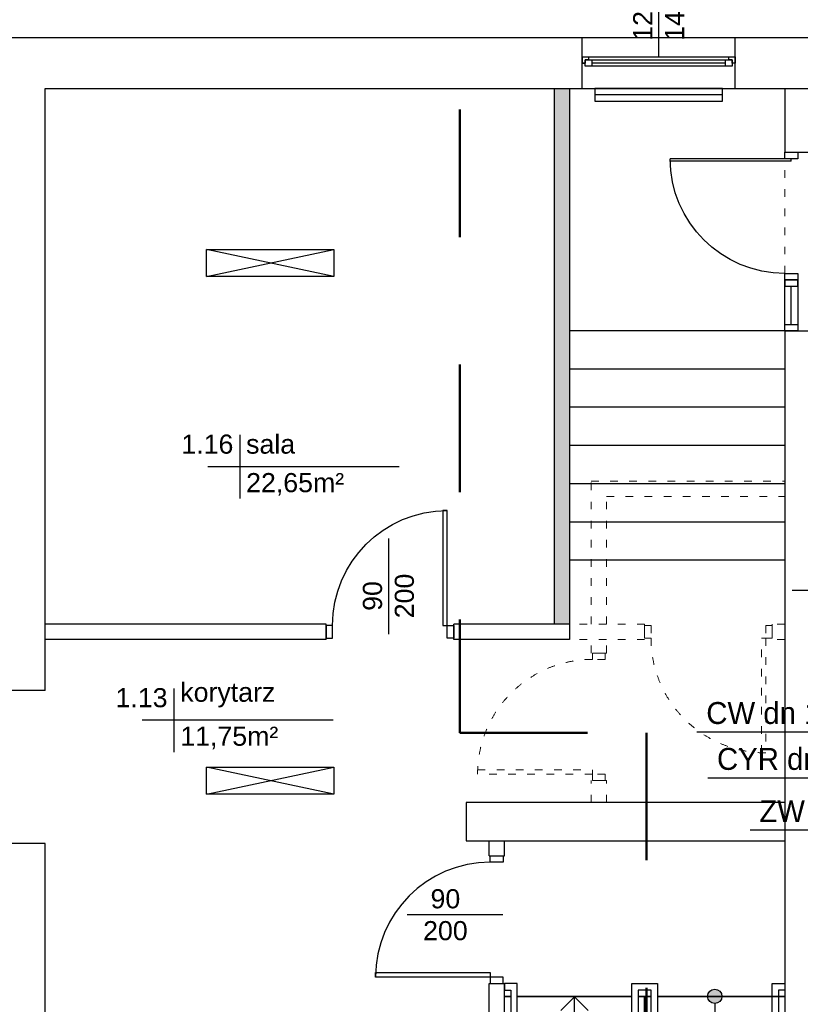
# Model space of a CAD drawing. Header units: millimetres. Extents: x 3698380 to 4312681, y 679670 to 844285.
# Tile 6 of 100: x 3848815 to 3854936, y 786145 to 793867. Entities that reach past the tile are written whole.
import ezdxf
from ezdxf.enums import TextEntityAlignment as Align

# ---------------------------------------------------------------- set-up
doc = ezdxf.new("R2010")
doc.units = ezdxf.units.MM
doc.header["$LTSCALE"] = 10
doc.set_wipeout_variables(frame=1)
doc.linetypes.add('1', pattern=[2, 1, -1])
doc.linetypes.add('ACAD_ISO03W100', pattern=[30, 12, -18])
doc.layers.add('0 20 cienka', color=8, linetype='Continuous', lineweight=20)
doc.layers.add('HVAC_zakres_opracowania', color=1, linetype='1', lineweight=50)
for name, color, linetype in [('_wytyczne ele', 6, 'Continuous'), ('A_kreskowanie', 8, 'Continuous'), ('A_sc_istn', 252, 'Continuous'), ('A_sc_proj', 2, 'Continuous'), ('A_stolarka', 252, 'Continuous'), ('A_wymiary', 1, 'Continuous'), ('SAN_Etykiety przewodów H2O na rzucie', 7, 'Continuous')]:
    doc.layers.add(name, color=color, linetype=linetype)
doc.styles.add('Etykiety przewodów H2O na rzucie', font='txt')
doc.styles.get("Standard").update_dxf_attribs({"font": 'arial.ttf'})
doc.linetypes.add('TRACKS', pattern='A,0.15,[130,ltypeshp.shx,S=0.25,R=0,X=0,Y=0],0.15', length=0.3)

# ---------------------------------------------------------------- blocks, each defined once
blk = doc.blocks.new('*U460')
at = {"color": 252}
for p, q in [((-32.5, 20), (-37.5, 20)), ((-35, 15), (-35, 17.5)), ((-35, 17.5), (-32.5, 17.5)), ((-30, 17.5), (-35, 17.5)), ((-35, 17.5), (-35, 12.5)), ((-32.5, 17.5), (-32.5, 20)), ((77.5, 20), (-32.5, 20)), ((-30, 12.5), (-30, 17.5)), ((75, 17.5), (-30, 17.5)), ((80, 17.5), (75, 17.5)), ((75, 17.5), (75, 12.5)), ((82.5, 20), (77.5, 20)), ((77.5, 20), (77.5, 17.5)), ((77.5, 17.5), (80, 17.5)), ((80, 17.5), (80, 15)), ((80, 12.5), (80, 17.5)), ((-37.5, 15), (-35, 15)), ((-35, 12.5), (-30, 12.5)), ((-30, 15), (75, 15)), ((-30, 12.5), (75, 12.5)), ((-30, 12.5), (75, 12.5)), ((75, 12.5), (80, 12.5)), ((80, 15), (82.5, 15))]:
    blk.add_line(p, q, dxfattribs=at)
for points in [[(-37.5, 20), (-37.5, 15), (-35, 15)], [(82.5, 20), (82.5, 15), (80, 15)]]:
    blk.add_lwpolyline(points, dxfattribs=at)
blk = doc.blocks.new('*U259')
at = {"color": 252}
blk.add_lwpolyline([(75, 0), (0, 0)], dxfattribs=at)
for tag, p in [('H', (30, 20)), ('S', (30, -5))]:
    blk.add_attdef(tag, text='', height=15, rotation=180, dxfattribs=at).set_placement(p, align=Align.CENTER)
blk = doc.blocks.new('*U203')
blk.add_lwpolyline([(90, 105), (240, 105), (240, -5), (90, -5)], close=True)
blk.add_wipeout([(80, 215), (85, 215), (85, 210), (245, 210), (245, 215), (250, 215), (250, 205), (80, 205)])
for points in [[(80, 215), (85, 215), (85, 210), (245, 210), (245, 215), (250, 215), (250, 205), (80, 205)], [(90, 215), (90, -5), (90, -5), (90, 215)], [(90, 215), (240, 215), (240, 105), (90, 105)]]:
    blk.add_lwpolyline(points, close=True)
for points in [[(250, 115), (250, 110), (85, 110), (85, 100), (250, 100), (250, 95), (80, 95), (80, 115)], [(80, -5), (85, -5), (85, 0), (245, 0), (245, -5), (250, -5), (250, 5), (80, 5)]]:
    blk.add_wipeout(points)
for points in [[(250, 110), (85, 110), (85, 100), (250, 100), (250, 95), (80, 95), (80, 115), (250, 115)], [(80, -5), (85, -5), (85, 0), (245, 0), (245, -5), (250, -5), (250, 5), (80, 5)]]:
    blk.add_lwpolyline(points, close=True)
blk = doc.blocks.new('*U213')
h = blk.add_hatch(color=256)
h.dxf.hatch_style = 1
h.paths.add_polyline_path([(5.61, 0, 1), (-5.61, 0, 1)])
at = {"linetype": 'ACAD_ISO03W100', "lineweight": 15}
for q in [(-139, 10.61), (-139, -10.61)]:
    blk.add_line((-149.61, 0), q, dxfattribs=at)
blk.add_line((-5.61, 0), (-149.61, 0))
at = {"ltscale": 100}
blk.add_circle((0, 0), 5.61, dxfattribs=at)
blk.add_attdef('OPIS_SCHODÓW', text='', height=15).set_placement((-63.11, 10), align=Align.MIDDLE_CENTER)
blk = doc.blocks.new('*U202')
h = blk.add_hatch(color=256)
h.dxf.hatch_style = 1
h.paths.add_polyline_path([(5.61, 0, 1), (-5.61, 0, 1)])
at = {"linetype": 'ACAD_ISO03W100', "lineweight": 15}
for q in [(-139, 10.61), (-139, -10.61)]:
    blk.add_line((-149.61, 0), q, dxfattribs=at)
blk.add_line((-5.61, 0), (-149.61, 0))
at = {"ltscale": 100}
blk.add_circle((0, 0), 5.61, dxfattribs=at)
blk.add_attdef('OPIS_SCHODÓW', text='', height=15, rotation=180).set_placement((-63.11, -10), align=Align.MIDDLE_CENTER)
blk = doc.blocks.new('*U338')
at = {"color": 252}
blk.add_lwpolyline([(75, 0), (0, 0)], dxfattribs=at)
for tag, p in [('S', (30, 5)), ('H', (30, -20))]:
    blk.add_attdef(tag, text='', height=15, dxfattribs=at).set_placement(p, align=Align.CENTER)
blk = doc.blocks.new('*U469')
at = {"color": 252}
for points in [[(35, 900), (35, 0), (0, 0), (0, 900)], [(-50, -100), (0, -100), (0, 0), (-50, 0)], [(950, 0), (950, -100), (900, -100), (900, 0)]]:
    blk.add_lwpolyline(points, close=True, dxfattribs=at)
blk.add_arc((0, 0), 900, 0, 90, dxfattribs=at)
blk = doc.blocks.new('jndf')
at = {"layer": 'A_stolarka', "ltscale": 2}
for p, q in [((6685.7, -1555593.7), (6685.7, -1556543.7)), ((6685.7, -1555593.7), (6705.7, -1555593.7)), ((6705.7, -1555593.7), (6705.7, -1556543.7))]:
    blk.add_line(p, q, dxfattribs=at)
for points in [[(5755.7, -1555643.7), (5805.7, -1555643.7), (5805.7, -1555543.7), (5755.7, -1555543.7)], [(6705.7, -1555643.7), (6755.7, -1555643.7), (6755.7, -1555543.7), (6705.7, -1555543.7)]]:
    blk.add_lwpolyline(points, close=True, dxfattribs=at)
blk.add_arc((6705.7, -1555643.7), 900, 180, 270, dxfattribs=at)
blk = doc.blocks.new('d')
at = {"layer": 'A_kreskowanie', "ltscale": 2}
h = blk.add_hatch(color=252, dxfattribs=at)
h.dxf.hatch_style = 1
h.paths.add_polyline_path([(3731432.76, 791007.02), (3731312.76, 791007.02), (3731312.76, 789647.02), (3731432.76, 789647.02)])
h.paths.add_polyline_path([(3732874.74, 789327.02), (3732874.74, 789347.02), (3731432.76, 789347.02), (3731432.76, 789227.02), (3732874.74, 789227.02)])
h.paths.add_polyline_path([(3732754.74, 789227.02), (3732634.74, 789227.02), (3732634.74, 789127.02), (3732754.74, 789127.02)])
h.paths.add_polyline_path([(3734281.53, 789347.02), (3733874.74, 789347.02), (3733874.74, 789227.02), (3734281.53, 789227.02)])
h.paths.add_polyline_path([(3734161.53, 791007.02), (3734041.53, 791007.02), (3734041.53, 790927.02), (3734041.53, 790357.02), (3734041.53, 789347.02), (3734161.53, 789347.02)])
h.paths.add_polyline_path([(3736381.9, 791007.02), (3736261.9, 791007.02), (3736261.9, 789347.02), (3735463.65, 789347.02), (3735314.74, 789347.02), (3735314.74, 789227.02), (3736381.9, 789227.02)])
h.paths.add_polyline_path([(3735583.65, 789227.02), (3735463.65, 789227.02), (3735463.65, 787727.02), (3735583.65, 787727.02)])
h.paths.add_polyline_path([(3732754.74, 788122.56), (3732634.74, 788122.56), (3732634.74, 787727.02), (3732754.74, 787727.02)])
h.paths.add_polyline_path([(3731432.76, 789527.02), (3731312.76, 789527.02), (3731312.76, 787727.02), (3731432.76, 787727.02)])
h.paths.add_polyline_path([(3730049.12, 787727.02), (3729235.08, 787727.02), (3729235.08, 787627.02), (3729285.08, 787627.02), (3729285.08, 787527.02, 0.0278424), (3729290.65, 787427.02), (3730049.12, 787427.02)])
h.paths.add_polyline_path([(3729285.08, 787527.02), (3729235.08, 787527.02), (3729235.08, 787427.02), (3729290.65, 787427.02, -0.0278424)], flags=17)
h.paths.add_polyline_path([(3729285.08, 787627.02), (3729235.08, 787627.02), (3729235.08, 787527.02), (3729285.08, 787527.02)], flags=17)
h.paths.add_polyline_path([(3729114.74, 784607.02), (3728714.74, 784607.02), (3728714.74, 783607.02), (3729114.74, 783607.02)])
h.paths.add_polyline_path([(3729220.66, 783607.02), (3729114.74, 783607.02), (3729114.74, 783487.02), (3729220.66, 783487.02)])
h.paths.add_polyline_path([(3729309.74, 783607.02), (3729220.66, 783607.02), (3729220.66, 783487.02), (3729309.74, 783487.02)])
h.paths.add_polyline_path([(3732204.74, 783607.02), (3730709.74, 783607.02), (3730709.74, 783487.02), (3732204.74, 783487.02)])
h.paths.add_polyline_path([(3732324.74, 783707.02), (3732204.74, 783707.02), (3732204.74, 781627.02), (3732324.74, 781627.02)])
h.paths.add_polyline_path([(3735344.74, 786027.02), (3735224.74, 786027.02), (3732324.74, 786027.02), (3732324.74, 785907.02), (3735224.74, 785907.02), (3735224.74, 781627.02), (3735344.74, 781627.02)])
h.paths.add_polyline_path([(3744114.74, 791127.02), (3735314.74, 791127.02), (3735314.74, 791007.02), (3744114.74, 791007.02)])
h.paths.add_polyline_path([(3740100.05, 791007.02), (3739980.05, 791007.02), (3739980.05, 787727.02), (3740100.05, 787727.02)])
h.paths.add_polyline_path([(3742214.74, 791007.02), (3742094.74, 791007.02), (3742094.74, 787727.02), (3742214.74, 787727.02)])
h.paths.add_polyline_path([(3727024.74, 793327.02), (3726904.74, 793327.02), (3726904.74, 789127.02), (3727024.74, 789127.02)])
at = {"layer": '0 20 cienka', "color": 252, "linetype": 'ACAD_ISO03W100', "ltscale": 0.5}
blk.add_line((3728714.74, 791427.02), (3728714.74, 792827.02), dxfattribs=at)
for points in [[(3727194.74, 789127.02), (3727194.74, 790247.02), (3728714.74, 790247.02)], [(3727314.74, 789127.02), (3727314.74, 790127.02), (3728714.74, 790127.02)], [(3727614.91, 789127.02), (3727024.74, 789127.02)], [(3727614.91, 789127.02), (3727614.91, 789007.02)], [(3728714.74, 789127.02), (3728614.91, 789127.02)], [(3728614.91, 789127.02), (3728614.91, 789007.02)], [(3727614.91, 789007.02), (3727024.74, 789007.02)], [(3727194.74, 788899.79), (3727194.74, 789007.02)], [(3727314.74, 788899.79), (3727314.74, 789007.02)], [(3728714.74, 789007.02), (3728614.91, 789007.02)], [(3727314.74, 788899.79), (3727194.74, 788899.79)], [(3727194.74, 787727.02), (3727194.74, 787899.79)], [(3727314.74, 787899.79), (3727194.74, 787899.79)], [(3727314.74, 787727.02), (3727314.74, 787899.79)]]:
    blk.add_lwpolyline(points, dxfattribs=at)
for points in [[(3727614.91, 789017.02), (3727614.91, 789117.02), (3727664.91, 789117.02), (3727664.91, 789017.02)], [(3728614.91, 789117.02), (3728564.91, 789117.02), (3728564.91, 789017.02), (3728614.91, 789017.02)], [(3728529.91, 788117.02), (3728529.91, 789017.02), (3728564.91, 789017.02), (3728564.91, 788117.02)], [(3727204.74, 788899.79), (3727304.74, 788899.79), (3727304.74, 788849.79), (3727204.74, 788849.79)], [(3726304.74, 787984.79), (3727204.74, 787984.79), (3727204.74, 787949.79), (3726304.74, 787949.79)], [(3727304.74, 787899.79), (3727304.74, 787949.79), (3727204.74, 787949.79), (3727204.74, 787899.79)]]:
    blk.add_lwpolyline(points, close=True, dxfattribs=at)
for centre, start, end in [((3728564.91, 789017.02), 180, 270), ((3727204.74, 787949.79), 90, 180)]:
    blk.add_arc(centre, 900, start, end, dxfattribs=at)
at = {"layer": 'A_sc_istn', "color": 252}
for points in [[(3722514.74, 788607.02), (3722514.74, 793727.02), (3744014.74, 793727.02), (3744014.74, 797027.02)], [(3722914.74, 788607.02), (3722914.74, 793327.02), (3744414.74, 793327.02), (3744414.74, 797027.02)], [(3727124.74, 793327.02), (3727124.74, 793727.02)], [(3728324.74, 793327.02), (3728324.74, 793727.02)], [(3728714.74, 793327.02), (3728714.74, 792827.02)], [(3724178.91, 791852.42), (3725178.91, 792064.55)], [(3725178.91, 791852.42), (3724178.91, 792064.55)], [(3728714.74, 791427.02), (3728714.74, 784607.02)], [(3724440.16, 790611.41), (3724440.16, 790111.41)], [(3725690.16, 790361.41), (3724190.16, 790361.41)], [(3725117.62, 789127.02), (3722914.74, 789127.02)], [(3725117.62, 789007.02), (3725117.62, 789127.02)], [(3727024.74, 789127.02), (3726117.62, 789127.02)], [(3726117.62, 789007.02), (3726117.62, 789127.02)], [(3725117.62, 789007.02), (3722914.74, 789007.02)], [(3727024.74, 789007.02), (3726117.62, 789007.02)], [(3723923.85, 788622.65), (3723923.85, 788122.65)], [(3722914.74, 788607.02), (3722514.74, 788607.02)], [(3725173.85, 788372.65), (3723673.85, 788372.65)], [(3724178.91, 787793.16), (3725178.91, 788005.3)], [(3725178.91, 787793.16), (3724178.91, 788005.3)], [(3728714.74, 787727.02), (3726214.74, 787727.02), (3726214.74, 787427.02), (3728714.74, 787427.02)], [(3722914.74, 787407.02), (3722514.74, 787407.02)], [(3726964.74, 781627.02), (3722914.74, 781627.02), (3722914.74, 787407.02)], [(3726394.74, 787308.9), (3726394.74, 787427.02)], [(3726514.74, 787308.9), (3726514.74, 787427.02)], [(3726394.74, 787308.9), (3726514.74, 787308.9)], [(3726394.74, 785907.02), (3726394.74, 786308.9)], [(3726514.74, 785907.02), (3726514.74, 786308.9)]]:
    blk.add_lwpolyline(points, dxfattribs=at)
for points in [[(3728224.74, 793327.02), (3727224.74, 793327.02), (3727224.74, 793227.02), (3728224.74, 793227.02)], [(3724178.91, 792064.55), (3725178.91, 792064.55), (3725178.91, 791852.42), (3724178.91, 791852.42)], [(3724178.91, 788005.3), (3725178.91, 788005.3), (3725178.91, 787793.16), (3724178.91, 787793.16)]]:
    blk.add_lwpolyline(points, close=True, dxfattribs=at)
at = {"layer": 'A_sc_istn', "color": 252, "linetype": 'TRACKS', "ltscale": 20}
blk.add_lwpolyline([(3728224.74, 793277.02), (3727224.74, 793277.02)], dxfattribs=at)
at = {"layer": 'A_sc_proj', "color": 252, "ltscale": 2}
for p, q in [((3726904.74, 793327.02), (3726904.74, 789127.02)), ((3727024.74, 793327.02), (3727024.74, 789007.02)), ((3728714.74, 792827.02), (3729114.74, 792827.02)), ((3728714.74, 791427.02), (3729114.74, 791427.02))]:
    blk.add_line(p, q, dxfattribs=at)
at = {"layer": 'A_stolarka', "color": 252, "ltscale": 2}
blk.add_line((3728764.74, 791477.02), (3728764.74, 791777.02), dxfattribs=at)
for points in [[(3728714.74, 791827.02), (3728714.74, 791777.02), (3728814.74, 791777.02), (3728814.74, 791827.02)], [(3728814.74, 791827.02), (3728814.74, 791427.02), (3728714.74, 791427.02), (3728714.74, 791827.02)], [(3728714.74, 791427.02), (3728714.74, 791477.02), (3728814.74, 791477.02), (3728814.74, 791427.02)]]:
    blk.add_lwpolyline(points, close=True, dxfattribs=at)
at = {"layer": 'A_wymiary', "color": 252, "ltscale": 2}
for p, q in [((3728714.74, 791427.02), (3727024.74, 791427.02)), ((3728714.74, 791127.02), (3727024.74, 791127.02)), ((3728714.74, 790827.02), (3727024.74, 790827.02)), ((3728714.74, 790527.02), (3727024.74, 790527.02)), ((3728714.74, 790227.02), (3727024.74, 790227.02)), ((3728714.74, 789927.02), (3727024.74, 789927.02)), ((3728714.74, 789627.02), (3727024.74, 789627.02))]:
    blk.add_line(p, q, dxfattribs=at)
at = {"layer": 'A_sc_istn', "color": 252, "linetype": 'ACAD_ISO03W100'}
ref = blk.add_blockref('*U259', (3727724.74, 793577.05), dxfattribs=dict(at, xscale=-10, yscale=10, zscale=10, rotation=270))
ref.add_attrib('S', '120', dxfattribs={"layer": '0', "color": 252, "height": 150, "rotation": 90}).set_placement((3727674.74, 793877.05), align=Align.CENTER)
ref.add_attrib('H', '140', dxfattribs={"layer": '0', "color": 252, "height": 150, "rotation": 90}).set_placement((3727924.74, 793877.05), align=Align.CENTER)
at = {"layer": 'A_sc_istn', "color": 252, "xscale": -10, "yscale": 10, "zscale": 10}
blk.add_blockref('*U460', (3727949.74, 793377.05), dxfattribs=at)
at = {"layer": 'A_sc_istn', "color": 252, "xscale": -1}
blk.add_blockref('*U469', (3726067.62, 789117.02), dxfattribs=at)
at = {"layer": 'A_sc_istn', "color": 252, "linetype": 'ACAD_ISO03W100'}
ref = blk.add_blockref('*U259', (3725605.62, 789047.36), dxfattribs=dict(at, xscale=-10, yscale=10, zscale=10, rotation=270))
ref.add_attrib('S', '90', dxfattribs={"layer": '0', "color": 252, "height": 150, "rotation": 90}).set_placement((3725555.62, 789347.36), align=Align.CENTER)
ref.add_attrib('H', '200', dxfattribs={"layer": '0', "color": 252, "height": 150, "rotation": 90}).set_placement((3725805.62, 789347.36), align=Align.CENTER)
at = {"layer": 'A_sc_istn', "color": 252, "linetype": 'ACAD_ISO03W100', "xscale": 10, "yscale": 10, "zscale": 10}
blk.add_blockref('*U338', (3725752.57, 786847.61), dxfattribs=at).add_auto_attribs({'S': '90', 'H': '200'})
at = {"layer": 'A_stolarka', "color": 252, "xscale": -1, "rotation": 270}
blk.add_blockref('jndf', (5284358.49, 786071.29), dxfattribs=at)
at = {"layer": 'A_sc_istn', "color": 252, "char_height": 300}
for s, insert, attachment_point in [('{\\H0.5x;sala}', (3724490.16, 790461.41), 7), ('{\\H0.5x;1.16}', (3724390.16, 790461.41), 9), ('{\\H0.5x;22,65m²}', (3724490.16, 790311.41), 1), ('{\\H0.5x;1.13}', (3723873.85, 788472.65), 9), ('{\\H0.5x;korytarz}', (3723973.85, 788472.65), 7), ('{\\H0.5x;11,75m²}', (3723973.85, 788322.65), 1)]:
    blk.add_mtext_dynamic_manual_height_columns(s, width=232.5953, gutter_width=12.5, heights=[0], dxfattribs=dict(at, insert=insert, attachment_point=attachment_point))
at = {"layer": 'A_sc_istn', "color": 252, "xscale": 10, "yscale": 10, "zscale": 10, "rotation": 270}
blk.add_blockref('*U203', (3726564.74, 787107.02), dxfattribs=at)
at = {"layer": 'A_sc_istn', "color": 252}
blk.add_lwpolyline([(3726394.74, 786308.9), (3726514.74, 786308.9)], dxfattribs=at)
at = {"layer": 'A_sc_istn', "color": 252, "rotation": 90.00000000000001}
blk.add_blockref('*U469', (3726404.74, 786358.9), dxfattribs=at)
at = {"layer": 'A_sc_istn', "color": 252, "xscale": 10, "yscale": 10, "zscale": 10}
for name, p, rotation in [('*U213', (3728164.74, 786207.02), 89.99999999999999), ('*U202', (3727064.74, 784707.02), 270)]:
    blk.add_blockref(name, p, dxfattribs=dict(at, rotation=rotation)).add_auto_attribs({'OPIS_SCHODÓW': '6x15x30'})
blk = doc.blocks.new('A$C77EF4F1D')
at = {"layer": 'HVAC_zakres_opracowania', "color": 2, "ltscale": 100}
for p, q in [((-2547.8, 1834.7), (-2547.8, -5052.3)), ((-2547.8, -5052.3), (-1085.3, -5052.3)), ((-1085.3, -5052.3), (-1085.3, -14310.6))]:
    blk.add_line(p, q, dxfattribs=at)

msp = doc.modelspace()

# ---------------------------------------------------------------- block references
at = {"layer": 'A_wymiary'}
msp.add_blockref('d', (126100.4, 0), dxfattribs=at)

# ---------------------------------------------------------------- next in the draw order: linework, layer by layer
at = {"layer": 'SAN_Etykiety przewodów H2O na rzucie', "true_color": 0x000000}
for p, q in [((3856310.5, 789389.5), (3854871.5, 789389.5)), ((3855590.5, 788279.5), (3854125.5, 788279.5)), ((3855780.5, 787919.5), (3854209.5, 787919.5)), ((3855980.5, 787509.5), (3854541.5, 787509.5))]:
    msp.add_line(p, q, dxfattribs=at)

# ---------------------------------------------------------------- next in the draw order: block references
at = {"layer": '_wytyczne ele', "color": 2, "ltscale": 2}
msp.add_blockref('A$C77EF4F1D', (3854815.1, 793327), dxfattribs=at)

# ---------------------------------------------------------------- next in the draw order: texts
at = {"layer": 'SAN_Etykiety przewodów H2O na rzucie', "true_color": 0x000000, "style": 'Etykiety przewodów H2O na rzucie'}
for s, p in [('CW dn 16x2', (3854198.5, 788343.5)), ('CYR dn 16x2', (3854282.5, 787983.5)), ('ZW dn 16x2', (3854614.5, 787573.5))]:
    msp.add_text(s, height=172, dxfattribs=at).set_placement(p)

doc.saveas('drawing.dxf')
